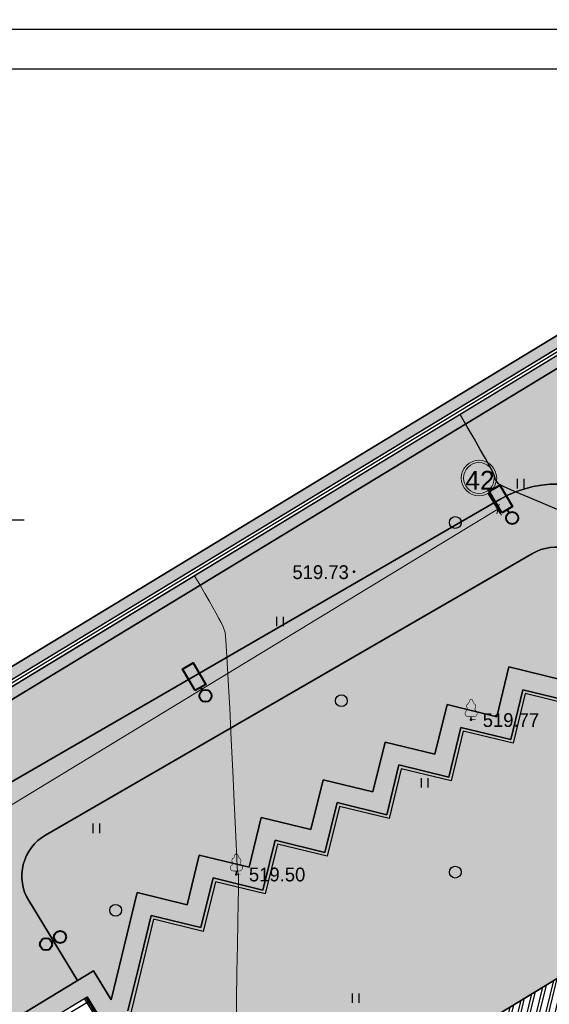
# Model space of a CAD drawing. Header units: millimetres. Extents: x -1128748 to 3035412, y -2195448 to -435774.
# Tile 130 of 159: x 824203 to 857811, y -1469467 to -1406949. Entities that reach past the tile are written whole.
import ezdxf

# ---------------------------------------------------------------- set-up
doc = ezdxf.new("R2010")
doc.units = ezdxf.units.MM
for name, color, linetype in [('(001) Сетка', 92, 'Continuous'), ('(004) Точки рельефа', 7, 'Continuous'), ('(022) Возд. Линии', 7, 'Continuous'), ('(031) Горизонтали', 42, 'Continuous'), ('(036) Растительность', 7, 'Continuous'), ('(038) Деревья', 7, 'Continuous'), ('(040) Ограда', 7, 'Continuous'), ('1', 7, 'Continuous'), ('GLUXOY OG', 7, 'Continuous'), ('os', 3, 'Continuous')]:
    doc.layers.add(name, color=color, linetype=linetype)
doc.layers.add('(032) Горизонтали утолщенные', color=32, linetype='Continuous', lineweight=30)
doc.layers.add('ВВГ 3х2.5', color=5, linetype='Continuous', lineweight=40)
doc.styles.add('BLACK', font='tahomabd.ttf')
doc.styles.add('D-431', font='txt')
doc.styles.get("Standard").update_dxf_attribs({"font": 'arial.ttf'})
doc.linetypes.add('ОГРАДА_БЕТ', pattern='A,4,["|",Standard,S=0.8,R=0,X=0,Y=-0.8],4', length=8)
doc.linetypes.add('ОГРАДА_ГЛИН', pattern='A,4,["|",Standard,S=0.8,R=0,X=0,Y=-0.8],0.5,["|",Standard,S=0.8,R=0,X=0,Y=-0.8],3.5', length=8)
doc.dimstyles.new('genplan dimension', dxfattribs={"dimtxt": 1100, "dimasz": 450, "dimexe": 450, "dimexo": 0, "dimgap": 80, "dimtad": 1, "dimlfac": 0.001, "dimtxsty": 'BLACK', "dimblk": 'OBLIQUE', "dimcen": 0, "dimclrd": 186, "dimclre": 186, "dimclrt": 186, "dimadec": 1, "dimazin": 0, "dimtfac": 1, "dimtmove": 0, "dimatfit": 3, "dimldrblk": 'OBLIQUE', "dimfxl": 1, "dimlwd": 9, "dimlwe": 9, "dimarcsym": 0})

# ---------------------------------------------------------------- blocks, each defined once
blk = doc.blocks.new('_Oblique')
at = {"color": 0, "linetype": 'ByBlock', "lineweight": -2}
blk.add_line((-0.5, -0.5), (0.5, 0.5), dxfattribs=at)
blk = doc.blocks.new('*D997')
at = {"color": 186, "lineweight": 9, "transparency": 16777216}
for p, q in [((2255842, -554331), (2330362, -509047)), ((2330350, -509027), (2330595, -509431)), ((2255830, -554312), (2256076, -554716))]:
    blk.add_line(p, q, dxfattribs=at)
at = {"layer": 'Defpoints', "color": 0, "transparency": 16777216}
for p in [(2330350, -509027), (2330362, -509047), (2255830, -554312)]:
    blk.add_point(p, dxfattribs=at)
at = {"color": 186, "lineweight": 9, "transparency": 16777216}
for p, xscale, yscale, zscale, rotation in [((2330362, -509047), 450.0000000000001, 450.0000000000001, 450.0000000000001, 31.28656990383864), ((2255842, -554331), 450, 450, 450, 211.2865699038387)]:
    blk.add_blockref('_Oblique', p, dxfattribs=dict(at, xscale=xscale, yscale=yscale, zscale=zscale, rotation=rotation))
at = {"color": 186, "transparency": 16777216, "insert": (2292697, -531023), "char_height": 1100, "attachment_point": 5, "rotation": 31.28657, "style": 'BLACK'}
blk.add_mtext('87,2', dxfattribs=at)
blk = doc.blocks.new('d')
at = {"layer": '(038) Деревья'}
blk.add_ellipse((0, 0), major_axis=(0.265, 0.265), ratio=1, start_param=5.497787, end_param=11.780972, dxfattribs=at)
blk = doc.blocks.new('I04010')
for p, q in [((-0.412273, 0.007146), (-0.412273, 1.207146)), ((0.387727, 1.207146), (0.387727, 0.007146))]:
    blk.add_line(p, q)
blk = doc.blocks.new('Setka')
at = {"layer": '(001) Сетка'}
for p, q in [((0, 1.5), (0, -1.5)), ((-1.5, 0), (1.5, 0))]:
    blk.add_line(p, q, dxfattribs=at)
blk = doc.blocks.new('karagach-flat-46-flat-1')
at = {"layer": '(038) Деревья', "const_width": 0.0375}
for points in [[(0, 1.312, 0.246034), (-0.117, 1.159, 0.489079)], [(0, 1.312, -0.246034), (0.117, 1.159, -0.489079)], [(-0.315, 0.559, 0.383603), (-0.255, 0.753, 0.352912)], [(-0.208, 1.009, 0.430853), (-0.255, 0.753, 0.548276)], [(-0.208, 1.009, 0.181567), (-0.117, 1.159, 0.303004)], [(0.208, 1.009, -0.181567), (0.117, 1.159, -0.303004)], [(0.208, 1.009, -0.430853), (0.255, 0.753, -0.548276)], [(0.315, 0.559, -0.383603), (0.255, 0.753, -0.352912)], [(-0.315, 0.559, 0.626949), (-0.218, 0.206, 0.702465)], [(0.315, 0.559, -0.626949), (0.218, 0.206, -0.702465)]]:
    blk.add_lwpolyline(points, format="xyb", dxfattribs=at)
for points in [[(0, 0.206), (-0.218, 0.206)], [(0, 0), (0, 0.206)], [(0, 0.206), (0.218, 0.206)], [(0, 0), (0.281, 0)]]:
    blk.add_lwpolyline(points, dxfattribs=at)
at = {"layer": '(038) Деревья'}
blk.add_lwpolyline([(0, 0), (0, 0.206)], dxfattribs=at)
blk = doc.blocks.new('karagach-flat-30-flat-1-flat-1')
at = {"layer": '(038) Деревья', "const_width": 0.0375}
for points in [[(0, 1.312, 0.246034), (-0.117, 1.159, 0.489079)], [(0, 1.312, -0.246034), (0.117, 1.159, -0.489079)], [(-0.315, 0.559, 0.383603), (-0.255, 0.753, 0.352912)], [(-0.208, 1.009, 0.430853), (-0.255, 0.753, 0.548276)], [(-0.208, 1.009, 0.181567), (-0.117, 1.159, 0.303004)], [(0.208, 1.009, -0.181567), (0.117, 1.159, -0.303004)], [(0.208, 1.009, -0.430853), (0.255, 0.753, -0.548276)], [(0.315, 0.559, -0.383603), (0.255, 0.753, -0.352912)], [(-0.315, 0.559, 0.626949), (-0.218, 0.206, 0.702465)], [(0.315, 0.559, -0.626949), (0.218, 0.206, -0.702465)]]:
    blk.add_lwpolyline(points, format="xyb", dxfattribs=at)
for points in [[(0, 0.206), (-0.218, 0.206)], [(0, 0), (0, 0.206)], [(0, 0.206), (0.218, 0.206)], [(0, 0), (0.281, 0)]]:
    blk.add_lwpolyline(points, dxfattribs=at)
at = {"layer": '(038) Деревья'}
blk.add_lwpolyline([(0, 0), (0, 0.206)], dxfattribs=at)
blk = doc.blocks.new('A$C05d28b1e')
at = {"layer": '(004) Точки рельефа', "color": 7, "linetype": 'ByBlock', "lineweight": -2}
for p in [(-93236, 84555), (-85793, 75142), (-100689, 65338)]:
    blk.add_point(p, dxfattribs=at)
at = {"layer": '(031) Горизонтали', "color": 42, "linetype": 'Continuous', "lineweight": 0, "ltscale": 600}
blk.add_lwpolyline([(-100691, 55508), (-100679, 57335), (-100657, 59142), (-100629, 60837), (-100601, 62330), (-100575, 63529), (-100557, 64343), (-100550, 64681), (-100550, 64965), (-100550, 65203), (-100552, 65311), (-100565, 65360), (-100581, 65409), (-100603, 65456), (-100625, 65504), (-100640, 65848), (-100682, 66785), (-100745, 68187), (-100825, 69924), (-100915, 71870), (-101012, 73893), (-101109, 75866), (-101203, 77661), (-101287, 79147), (-101357, 80197), (-101408, 80681), (-101522, 81044), (-101651, 81318), (-101805, 81584), (-101995, 81926), (-102185, 82279), (-102416, 82689), (-102688, 83159), (-102997, 83689), (-103344, 84282)], dxfattribs=at)
at = {"layer": '(032) Горизонтали утолщенные', "color": 32, "linetype": 'Continuous', "lineweight": 30, "ltscale": 600}
blk.add_lwpolyline([(-79729, 88243), (-80936, 88755), (-82077, 89235), (-83048, 89647), (-83745, 89958), (-84064, 90131), (-84251, 90395), (-84340, 90665), (-84469, 90992), (-84623, 91276), (-84878, 91728), (-85212, 92313), (-85605, 92998), (-86039, 93746), (-86491, 94524)], dxfattribs=at)
at = {"layer": '(040) Ограда', "ltscale": 600, "flags": 128}
blk.add_lwpolyline([(-65264, 129736), (-69528, 127118), (-60665, 110686), (-137359, 64080), (-200340, 25826), (-120613, -95364), (-115995, -101905)], dxfattribs=at)
at = {"layer": '(040) Ограда', "linetype": 'ОГРАДА_БЕТ', "ltscale": 600, "flags": 128}
blk.add_lwpolyline([(-64714, 129605), (-68996, 126975), (-60133, 110541), (-137151, 63738), (-199778, 25699), (-120282, -95139), (-115668, -101674)], dxfattribs=at)
at = {"layer": '(001) Сетка', "xscale": 1000, "yscale": 1000, "zscale": 1000}
blk.add_blockref('Setka', (-115665, 87831), dxfattribs=at)
at = {"layer": '(022) Возд. Линии', "xscale": 1000, "yscale": 1000, "zscale": 1000}
for name, p in [('karagach-flat-30-flat-1-flat-1', (-85793, 75142)), ('karagach-flat-46-flat-1', (-100689, 65338))]:
    blk.add_blockref(name, p, dxfattribs=at)
at = {"layer": '(036) Растительность', "linetype": 'Continuous', "xscale": 500, "yscale": 500, "zscale": 500}
for p in [(-82643, 89832), (-97924, 81078), (-88734, 70831), (-109572, 67949), (-93115, 57167)]:
    blk.add_blockref('I04010', p, dxfattribs=at)
at = {"layer": '(038) Деревья', "linetype": 'Continuous', "xscale": 1000, "yscale": 1000, "zscale": 1000}
for p in [(-86798, 87669), (-94026, 76354), (-86798, 65470), (-108354, 63047)]:
    blk.add_blockref('d', p, dxfattribs=at)
at = {"layer": '(004) Точки рельефа', "linetype": 'ByBlock', "char_height": 875, "attachment_point": 4, "style": 'D-431'}
for s, insert in [('519.73', (-97134, 84510)), ('519.77', (-85057, 75118)), ('519.50', (-99895, 65313))]:
    blk.add_mtext(s, dxfattribs=dict(at, insert=insert))
blk = doc.blocks.new('A11111111111')
blk.add_lwpolyline([(-186450, -2503181), (654550, -2503181), (654550, -1909181), (-186450, -1909181)], close=True)
blk.add_lwpolyline([(649550, -2498181), (-166450, -2498181), (-166450, -1914181), (649550, -1914181), (649550, -2498181)])
blk = doc.blocks.new('свеьтильник')
at = {"layer": '1', "color": 5, "lineweight": 40, "ltscale": 100}
blk.add_line((159785, -517250), (160285, -517250), dxfattribs=at)
blk.add_lwpolyline([(160285, -516405), (163746, -516405), (163746, -518094), (160285, -518094)], close=True, dxfattribs=at)
blk.add_circle((158941, -517250), 844, dxfattribs=at)
blk = doc.blocks.new('gh')
at = {"layer": '1', "color": 1, "lineweight": 40, "ltscale": 100}
blk.add_line((809822, -1150906), (810022, -1150795), dxfattribs=at)
for centre in [(810359, -1150607), (809485, -1151094)]:
    blk.add_circle(centre, 386, dxfattribs=at)
blk = doc.blocks.new('A$C2cdd6916')
h = blk.add_hatch(color=1)
h.dxf.hatch_style = 1
h.paths.add_polyline_path([(16401.238, -4652.593), (12042.877, -7301.119), (10692.648, -5079.21), (11718.144, -4456.027), (9225.414, -354.04), (9994.537, 113.347), (7294.079, 4557.166), (6524.956, 4089.779), (4032.226, 8191.765), (3006.729, 7568.583), (1656.5, 9790.492), (26610.253, 24954.602), (28168.21, 22390.86), (31159.242, 24208.476), (35090.313, 26597.342), (27092.803, 39757.883), (26750.971, 39550.156), (23865.782, 40254.206), (20705.813, 41025.308), (19934.711, 37865.339), (16774.743, 38636.441), (16003.641, 35476.472), (12843.672, 36247.575), (12072.57, 33087.606), (8912.601, 33858.708), (8141.499, 30698.739), (4981.531, 31469.841), (4210.429, 28309.873), (1050.46, 29080.975), (279.358, 25921.006), (-2880.611, 26692.108), (-3651.713, 23532.14), (-4355.763, 20646.951), (-16319.891, 13376.488), (-19205.079, 14080.537), (-22365.048, 14851.639), (-23136.15, 11691.671), (-26296.119, 12462.773), (-27067.221, 9302.804), (-30227.189, 10073.906), (-30998.291, 6913.938), (-34158.26, 7685.04), (-34929.362, 4525.071), (-38089.331, 5296.173), (-38860.433, 2136.205), (-42020.401, 2907.307), (-42791.503, -252.662), (-45951.472, 518.44), (-46722.574, -2641.528), (-47426.624, -5526.717), (-47768.456, -5734.445), (-39770.946, -18894.986), (-32848.844, -14688.503), (-34406.8, -12124.761), (-9453.047, 3039.348), (-8102.818, 817.438), (-9128.315, 194.256), (-6635.585, -3907.731), (-7404.707, -4375.118), (-4704.249, -8818.937), (-3935.127, -8351.55), (-1442.396, -12453.537), (-416.9, -11830.354), (933.329, -14052.264), (-3425.032, -16700.79), (-1867.075, -19264.531), (-17591.358, -28819.998), (-15929.538, -31554.655), (-15758.622, -31450.792), (-14927.712, -32818.121), (-15440.46, -33129.712), (-13674.776, -36035.286), (-13162.028, -35723.695), (-12331.118, -37091.024), (-12502.034, -37194.887), (-12294.306, -37536.72), (-10840.214, -39929.545), (952.998, -32762.946), (1160.726, -33104.778), (5091.797, -30715.911), (5507.252, -31399.576), (10207.445, -28543.322), (9791.99, -27859.658), (12013.899, -26509.429), (12844.81, -27876.758), (18826.874, -24241.526), (17995.963, -22874.197), (20217.873, -21523.968), (20633.328, -22207.633), (25333.521, -19351.379), (24918.066, -18667.715), (28849.137, -16278.848), (28641.409, -15937.016), (40434.621, -8770.416), (38772.801, -6035.759), (38601.885, -6139.622), (37770.975, -4772.293), (38283.723, -4460.702), (36518.039, -1555.128), (36005.291, -1866.719), (35174.381, -499.39), (35345.297, -395.527), (35137.569, -53.694), (33683.477, 2339.131), (17959.194, -7216.335)])
h = blk.add_hatch()
h.set_pattern_fill('ANSI32', color=1, scale=60, angle=31.28656991)
h.set_pattern_definition([(76.28657, (-422045.4, -371330.9), (-555.2086, 135.48314), []), (76.28657, (-421815.2, -371191), (-555.2086, 135.48314), [])])
edge = h.paths.add_edge_path()
edge.add_line((12558.278, 1671.303), (13156.485, 2034.826))
edge.add_line((13156.485, 2034.826), (12076.302, 3812.354))
edge.add_arc((12013.983, 3914.903), 120, 121.28656991, 301.28656991, ccw=False)
edge.add_line((11951.665, 4017.453), (10456.027, 6478.645))
edge.add_line((10456.027, 6478.645), (9857.821, 6115.122))
edge.add_line((9857.821, 6115.122), (7572.818, 9875.277))
edge.add_line((7572.818, 9875.277), (28168.21, 22390.86))
edge.add_line((28168.21, 22390.86), (26610.253, 24954.602))
edge.add_line((26610.253, 24954.602), (1656.5, 9790.492))
edge.add_line((1656.5, 9790.492), (3006.729, 7568.583))
edge.add_line((3006.729, 7568.583), (4032.226, 8191.765))
edge.add_line((4032.226, 8191.765), (6524.956, 4089.779))
edge.add_line((6524.956, 4089.779), (7294.079, 4557.166))
edge.add_line((7294.079, 4557.166), (9994.537, 113.347))
edge.add_line((9994.537, 113.347), (9225.414, -354.04))
edge.add_line((9225.414, -354.04), (11718.144, -4456.027))
edge.add_line((11718.144, -4456.027), (10692.648, -5079.21))
edge.add_line((10692.648, -5079.21), (12042.877, -7301.119))
edge.add_line((12042.877, -7301.119), (16401.238, -4652.593))
edge.add_line((16401.238, -4652.593), (12558.278, 1671.303))
edge = h.paths.add_edge_path()
edge.add_line((-3935.127, -8351.55), (-4704.249, -8818.937))
edge.add_line((-4704.249, -8818.937), (-7404.707, -4375.118))
edge.add_line((-7404.707, -4375.118), (-6635.585, -3907.731))
edge.add_line((-6635.585, -3907.731), (-9128.315, 194.256))
edge.add_line((-9128.315, 194.256), (-8102.818, 817.438))
edge.add_line((-8102.818, 817.438), (-9453.047, 3039.348))
edge.add_line((-9453.047, 3039.348), (-34406.8, -12124.761))
edge.add_line((-34406.8, -12124.761), (-32848.844, -14688.503))
edge.add_line((-32848.844, -14688.503), (-12253.452, -2172.92))
edge.add_line((-12253.452, -2172.92), (-9968.449, -5933.074))
edge.add_line((-9968.449, -5933.074), (-10566.655, -6296.598))
edge.add_line((-10566.655, -6296.598), (-9071.017, -8757.79))
edge.add_arc((-9008.699, -8860.339), 120, -58.71343009, 121.28656991, ccw=False)
edge.add_line((-8946.381, -8962.889), (-7866.197, -10740.417))
edge.add_line((-7866.197, -10740.417), (-7267.991, -10376.893))
edge.add_line((-7267.991, -10376.893), (-3425.032, -16700.79))
edge.add_line((-3425.032, -16700.79), (933.329, -14052.264))
edge.add_line((933.329, -14052.264), (-416.9, -11830.354))
edge.add_line((-416.9, -11830.354), (-1442.396, -12453.537))
edge.add_line((-1442.396, -12453.537), (-3935.127, -8351.55))
h.paths.add_polyline_path([(41974.214, 4100.856), (35137.569, -53.694), (35345.297, -395.527), (35174.381, -499.39), (36005.291, -1866.719), (36518.039, -1555.128), (38283.723, -4460.702), (37770.975, -4772.293), (38601.885, -6139.622), (38772.801, -6035.759), (38980.529, -6377.591), (45817.173, -2223.04)])
h.paths.add_polyline_path([(-15440.46, -33129.712), (-14927.712, -32818.121), (-15758.622, -31450.792), (-15929.538, -31554.655), (-16137.265, -31212.823), (-22973.91, -35367.374), (-19130.951, -41691.27), (-12294.306, -37536.72), (-12502.034, -37194.887), (-12331.118, -37091.024), (-13162.028, -35723.695), (-13674.776, -36035.286)])
h.paths.add_polyline_path([(22981.424, -31078.171), (16999.36, -34713.402), (12844.81, -27876.758), (18826.874, -24241.526)])
h.paths.add_polyline_path([(31886.288, 23012.063), (28895.256, 21194.447), (28168.21, 22390.86), (31159.242, 24208.476)])
h.paths.add_polyline_path([(-35112.829, -17702.532), (-32121.797, -15884.916), (-32848.844, -14688.503), (-35839.876, -16506.119)])
for p, q in [((-9249.216, 20130.602), (-6941.848, 21532.762)), ((-9093.42, 19874.227), (-6786.052, 21276.388)), ((-5851.279, 19738.143), (-6941.848, 21532.762))]:
    blk.add_line(p, q)
at = {"color": 1}
for p, q in [((-6022.195, 19634.279), (-7112.764, 21428.899)), ((-5936.737, 19686.211), (-7027.306, 21480.83))]:
    blk.add_line(p, q, dxfattribs=at)
for points in [[(7572.818, 9875.277), (35090.313, 26597.342), (27092.803, 39757.883), (26750.971, 39550.156), (23865.782, 40254.206), (20705.813, 41025.308), (19934.711, 37865.339), (16774.743, 38636.441), (16003.641, 35476.472), (12843.672, 36247.575), (12072.57, 33087.606), (8912.601, 33858.708), (8141.499, 30698.739), (4981.531, 31469.841), (4210.429, 28309.873), (1050.46, 29080.975), (279.358, 25921.006), (-2880.611, 26692.108), (-3651.713, 23532.14), (-4355.763, 20646.951)], [(1656.5, 9790.492), (26610.253, 24954.602), (28168.21, 22390.86), (31159.242, 24208.476), (35090.313, 26597.342), (27092.803, 39757.883), (26750.971, 39550.156), (20705.813, 41025.308), (19934.711, 37865.339), (16774.743, 38636.441), (16003.641, 35476.472), (12843.672, 36247.575), (12072.57, 33087.606), (8912.601, 33858.708), (8141.499, 30698.739), (4981.531, 31469.841), (4210.429, 28309.873), (1050.46, 29080.975), (279.358, 25921.006), (-2880.611, 26692.108), (-3651.713, 23532.14), (-4355.763, 20646.951)]]:
    blk.add_lwpolyline(points)
at = {"color": 2, "lineweight": 30}
blk.add_lwpolyline([(7298.038, 9942.329), (34815.533, 26664.395), (27025.75, 39483.103), (26784.039, 39336.218), (20852.699, 40783.596), (20081.597, 37623.627), (16921.628, 38394.729), (16150.526, 35234.761), (12990.557, 36005.863), (12219.455, 32845.894), (9059.487, 33616.996), (8288.385, 30457.027), (5128.416, 31228.13), (4357.314, 28068.161), (1197.345, 28839.263), (426.243, 25679.294), (-2733.725, 26450.396), (-4181.103, 20519.057)], dxfattribs=at)
blk.add_lwpolyline([(12558.278, 1671.303), (13156.485, 2034.826), (12076.302, 3812.354, -1), (11951.665, 4017.453), (10456.027, 6478.645), (9857.821, 6115.122), (7572.818, 9875.277), (28168.21, 22390.86), (26610.253, 24954.602), (1656.5, 9790.492), (3006.729, 7568.583), (4032.226, 8191.765), (6524.956, 4089.779), (7294.079, 4557.166), (9994.537, 113.347), (9225.414, -354.04), (11718.144, -4456.027), (10692.648, -5079.21), (12042.877, -7301.119), (16401.238, -4652.593)], format="xyb", close=True)
at = {"layer": 'os', "color": 0}
blk.add_line((19282.185, 52225.76), (18503.206, 53507.631), dxfattribs=at)
at = {"layer": 'os', "color": 0, "lineweight": 0}
for radius in [1125, 975]:
    blk.add_circle((17918.973, 54469.034), radius, dxfattribs=at)
at = {"ltscale": 50}
blk.add_text('42', height=1200, dxfattribs=at).set_placement((17050.986, 53722.371))
dim = blk.add_linear_dim(base=(19119.199, 52493.966), p1=(-55412.06, 7228.836), p2=(19107.367, 52513.437), angle=31.2865699, dimstyle='genplan dimension')
dim.commit()
dim.dimension.update_dxf_attribs({"geometry": '*D997', "text_midpoint": (-18545.182, 30517.578), "insert": (-2311242.442, 561540.579)})

msp = doc.modelspace()

# ---------------------------------------------------------------- hatches: boundary and pattern name
at = {"true_color": 0xb1ab95}
h = msp.add_hatch(color=253, dxfattribs=at)
h.dxf.hatch_style = 1
edge = h.paths.add_edge_path(flags=17)
edge.add_line((854224.295, -1667049.643), (853810.783, -1666481.464))
edge.add_line((853810.783, -1666481.464), (852827.221, -1667339.24))
edge.add_line((852827.221, -1667339.24), (815440.58, -1615968.894))
edge.add_line((815440.58, -1615968.894), (760125.341, -1531886.892))
edge.add_arc((765556.726, -1527471.006), 7000, 211.28656983, 219.11219559, ccw=False)
edge.add_line((759574.662, -1531106.237), (759125.32, -1530366.809))
edge.add_line((759125.32, -1530366.809), (739849.075, -1501065.928))
edge.add_line((739849.075, -1501065.928), (867641.622, -1423424.945))
edge.add_line((867641.622, -1423424.945), (872736.299, -1432503.276))
edge.add_line((872736.299, -1432503.276), (869925.246, -1434165.042))
edge.add_line((869925.246, -1434165.042), (872978.56, -1439330.046))
edge.add_line((872978.56, -1439330.046), (875673.405, -1437736.978))
edge.add_line((875673.405, -1437736.978), (929008.56, -1532776.209))
edge.add_line((929008.56, -1532776.209), (898384.261, -1553037.605))
edge.add_line((898384.261, -1553037.605), (898152.793, -1558086.794))
edge.add_line((898152.793, -1558086.794), (899509.178, -1559924.781))
edge.add_line((899509.178, -1559924.781), (878638.122, -1578672))
edge.add_line((878638.122, -1578672), (909605.434, -1618599.64))
edge.add_line((909605.434, -1618599.64), (863029.106, -1658591.093))
edge.add_line((863029.106, -1658591.093), (860161.857, -1655252.787))
edge.add_line((860161.857, -1655252.787), (855791.421, -1659006.526))
edge.add_line((855791.421, -1659006.526), (858808.572, -1663152.179))
edge.add_line((858808.572, -1663152.179), (859919.116, -1662183.661))
edge.add_line((859919.116, -1662183.661), (857378.305, -1659225.423))
edge.add_line((857378.305, -1659225.423), (860033.405, -1656944.975))
edge.add_line((860033.405, -1656944.975), (862574.754, -1659903.839))
edge.add_line((862574.754, -1659903.839), (910566.72, -1618696.887))
edge.add_line((910566.72, -1618696.887), (879590.364, -1578757.587))
edge.add_line((879590.364, -1578757.587), (900449.93, -1560020.69))
edge.add_line((900449.93, -1560020.69), (898863.427, -1557870.876))
edge.add_line((898863.427, -1557870.876), (899067.233, -1553425.08))
edge.add_line((899067.233, -1553425.08), (929937.41, -1533001.009))
edge.add_line((929937.41, -1533001.009), (867897.441, -1422450.454))
edge.add_line((867897.441, -1422450.454), (738865.476, -1500844.452))
edge.add_line((738865.476, -1500844.452), (814864.871, -1616367.433))
edge.add_line((814864.871, -1616367.433), (852711.123, -1668369.298))
edge.add_line((852711.123, -1668369.298), (854224.295, -1667049.643))
h.paths.add_polyline_path([(814535.895, -1616595.17), (738303.419, -1500717.895), (868043.623, -1421893.602), (930468.181, -1533129.466), (899457.503, -1553646.495), (899269.503, -1557747.495), (900987.503, -1560075.495), (880134.503, -1578806.495), (911114.218, -1618750.126), (862835.35, -1660207.249), (863356.343, -1660813.835), (860701.243, -1663094.283), (860179.746, -1662487.11), (859044.865, -1663476.853), (860219.085, -1665090.267), (865048.531, -1660942.288), (864201.846, -1659956.502), (912075.486, -1618847.35), (881086.745, -1578892.082), (901928.255, -1560171.403), (899980.136, -1557531.577), (900140.475, -1554033.97), (931397.031, -1533354.266), (868299.442, -1420919.111), (737319.82, -1500496.418), (813960.186, -1616993.708), (852528.684, -1669987.96), (854874.101, -1667942.495), (854460.588, -1667374.316), (852644.782, -1668957.902)])
at = {"true_color": 0x7abf6e, "transparency": 33554687}
h = msp.add_hatch(color=83, dxfattribs=at)
h.dxf.hatch_style = 1
edge = h.paths.add_edge_path()
edge.add_line((869925.246, -1434165.042), (872736.299, -1432503.276))
edge.add_line((872736.299, -1432503.276), (867641.622, -1423424.945))
edge.add_line((867641.622, -1423424.945), (739849.075, -1501065.928))
edge.add_line((739849.075, -1501065.928), (759125.32, -1530366.809))
edge.add_line((759125.32, -1530366.809), (742520.735, -1503042.639))
edge.add_line((742520.735, -1503042.639), (741300.336, -1501034.375))
edge.add_line((741300.336, -1501034.375), (746043.258, -1498152.155))
edge.add_line((746043.258, -1498152.155), (747263.658, -1500160.42))
edge.add_line((747263.658, -1500160.42), (767645.581, -1487774.559))
edge.add_line((767645.581, -1487774.559), (854736.889, -1437381.201))
edge.add_arc((858242.687, -1443440.028), 7000, 48.67987083, 120.05482104, ccw=False)
edge.add_arc((864845.343, -1435929.705), 3000, 228.67987083, 299.87803724)
edge.add_line((866339.809, -1438530.969), (870942.86, -1435886.444))
edge.add_line((870942.86, -1435886.444), (869925.246, -1434165.042))
at = {"true_color": 0x939598}
h = msp.add_hatch(color=252, dxfattribs=at)
h.dxf.hatch_style = 1
edge = h.paths.add_edge_path(flags=16)
edge.add_line((779604.04, -1523030.191), (766947.051, -1530721.697))
edge.add_arc((765389.095, -1528157.955), 3000, 211.28656983, 301.28656983, ccw=False)
edge.add_line((762825.353, -1529715.912), (748887.34, -1506779.797))
edge.add_arc((751451.081, -1505221.841), 3000, 121.28656983, 211.28656983, ccw=False)
edge.add_line((749893.125, -1502658.099), (763430.474, -1494431.607))
edge.add_arc((764988.43, -1496995.349), 3000, 29.08845514, 121.28656983, ccw=False)
edge.add_line((767610.041, -1495536.871), (775284.397, -1509331.509))
edge.add_line((775284.397, -1509331.509), (776257.432, -1511080.536))
edge.add_line((776257.432, -1511080.536), (778203.501, -1514578.591))
edge.add_line((778203.501, -1514578.591), (779176.536, -1516327.618))
edge.add_line((779176.536, -1516327.618), (780667.694, -1519007.971))
edge.add_arc((778046.083, -1520466.449), 3000, -58.71343017, 29.08845514, ccw=False)
edge = h.paths.add_edge_path(flags=16)
edge.add_line((838948.794, -1533841.388), (847054.837, -1548912.469))
edge.add_arc((844412.754, -1550333.524), 3000, -61.72622954, 28.27377046, ccw=False)
edge.add_line((845833.81, -1552975.607), (818110.538, -1567886.684))
edge.add_arc((816689.483, -1565244.601), 3000, 209.08845514, 298.27377046, ccw=False)
edge.add_line((814067.872, -1566703.079), (806558.685, -1553205.333))
edge.add_arc((809180.296, -1551746.855), 3000, 121.28656991, 209.08845514, ccw=False)
edge.add_line((807622.339, -1549183.113), (834748.755, -1532698.702))
edge.add_arc((836306.711, -1535262.444), 3000, 28.27377046, 121.28656991, ccw=False)
edge = h.paths.add_edge_path(flags=16)
edge.add_line((875355.753, -1533771.174), (869964.742, -1524291.837))
edge.add_line((869964.742, -1524291.837), (866022.695, -1517360.299))
edge.add_arc((868630.471, -1515877.226), 3000, 120.09939657, 209.62739981, ccw=False)
edge.add_line((867125.966, -1513281.756), (890552.734, -1499702.063))
edge.add_arc((892057.239, -1502297.533), 3000, 29.87803725, 120.09939657, ccw=False)
edge.add_line((894658.503, -1500803.067), (897525.124, -1505792.699))
edge.add_line((897525.124, -1505792.699), (900095.965, -1510267.497))
edge.add_line((900095.965, -1510267.497), (902022.055, -1513620.044))
edge.add_arc((899420.792, -1515114.51), 3000, -59.03634284, 29.87803725, ccw=False)
edge.add_line((900964.275, -1517686.992), (889410.47, -1524619.247))
edge.add_arc((890953.953, -1527191.729), 3000, 120.96365716, 150.60052233)
edge.add_line((888340.298, -1525719.041), (885214.475, -1531266.602))
edge.add_arc((882600.82, -1529793.914), 3000, 298.27377046, 330.60052233, ccw=False)
edge.add_line((884021.875, -1532435.997), (879384.584, -1534930.184))
edge.add_arc((877963.528, -1532288.101), 3000, 209.62739981, 298.27377046, ccw=False)
edge = h.paths.add_edge_path(flags=16)
edge.add_line((860843.951, -1441945.561), (865853.991, -1450666.023))
edge.add_line((865853.991, -1450666.023), (869338.268, -1456730.744))
edge.add_line((869338.268, -1456730.744), (873795.627, -1464489.209))
edge.add_arc((871194.363, -1465983.675), 3000, -59.41036552, 29.87803724, ccw=False)
edge.add_line((872721.02, -1468566.177), (864107.404, -1473658.153))
edge.add_line((864107.404, -1473658.153), (860034.668, -1476065.768))
edge.add_line((860034.668, -1476065.768), (849674.003, -1482190.519))
edge.add_line((849674.003, -1482190.519), (851751.431, -1485609.094))
edge.add_line((851751.431, -1485609.094), (860894.242, -1480204.283))
edge.add_arc((862420.9, -1482786.785), 3000, 30.60362588, 120.5896611, ccw=False)
edge.add_line((865003.03, -1481259.497), (867470.456, -1485432.246))
edge.add_line((867470.456, -1485432.246), (870888.525, -1483355.125))
edge.add_line((870888.525, -1483355.125), (868446.739, -1479224.585))
edge.add_arc((871029.241, -1477697.928), 3000, 120.58963448, 210.58963448, ccw=False)
edge.add_line((869502.584, -1475115.425), (874649.644, -1472072.719))
edge.add_arc((876176.302, -1474655.222), 3000, 29.87803724, 120.58963448, ccw=False)
edge.add_line((878777.565, -1473160.755), (884994.196, -1483981.404))
edge.add_line((884994.196, -1483981.404), (879309.662, -1487247.257))
edge.add_line((879309.662, -1487247.257), (881387.565, -1490666.613))
edge.add_line((881387.565, -1490666.613), (886986.817, -1487449.755))
edge.add_line((886986.817, -1487449.755), (889676.911, -1492132.125))
edge.add_arc((887075.648, -1493626.591), 3000, -59.90060343, 29.87803724, ccw=False)
edge.add_line((888580.153, -1496222.061), (860057.084, -1512755.904))
edge.add_line((860057.084, -1512755.904), (863711.471, -1518769.491))
edge.add_line((863711.471, -1518769.491), (862586.386, -1519409.34))
edge.add_line((862586.386, -1519409.34), (871761.903, -1535543.201))
edge.add_arc((869154.127, -1537026.274), 3000, -61.72622954, 29.62739981, ccw=False)
edge.add_line((870575.182, -1539668.357), (854640.753, -1548238.756))
edge.add_arc((853219.697, -1545596.673), 3000, 208.27377046, 298.27377046, ccw=False)
edge.add_line((850577.614, -1547017.729), (842054.796, -1531171.763))
edge.add_arc((844696.879, -1529750.708), 3000, 120.09939657, 208.27377046, ccw=False)
edge.add_line((843192.374, -1527155.238), (845693.299, -1525705.537))
edge.add_line((845693.299, -1525705.537), (843767.932, -1522537.193))
edge.add_line((843767.932, -1522537.193), (819306.128, -1537402.35))
edge.add_line((819306.128, -1537402.35), (805873.079, -1545565.46))
edge.add_arc((804315.123, -1543001.718), 3000, 209.08847828, 301.28656991, ccw=False)
edge.add_line((801693.513, -1544460.197), (790500.242, -1524340.319))
edge.add_arc((793121.852, -1522881.841), 3000, 120.58963448, 209.08845514, ccw=False)
edge.add_line((791595.195, -1520299.339), (802218.404, -1514019.384))
edge.add_arc((803553.405, -1516705.975), 3000, 30.58965836, 116.42336694, ccw=False)
edge.add_line((806135.907, -1515179.317), (809366.133, -1520643.587))
edge.add_line((809366.133, -1520643.587), (812862.427, -1518616.905))
edge.add_line((812862.427, -1518616.905), (809599.11, -1513176.892))
edge.add_arc((812161.746, -1511617.118), 3000, 120.58963448, 211.3271807, ccw=False)
edge.add_line((810635.089, -1509034.616), (822952.234, -1501762.494))
edge.add_line((822952.234, -1501762.494), (820874.805, -1498343.919))
edge.add_line((820874.805, -1498343.919), (808464.227, -1505680.484))
edge.add_line((808464.227, -1505680.484), (796317.34, -1512861.167))
edge.add_line((796317.34, -1512861.167), (789785.247, -1516722.641))
edge.add_arc((788258.59, -1514140.139), 3000, 209.08845514, 300.58963448, ccw=False)
edge.add_line((785636.979, -1515598.617), (772924.916, -1492748.714))
edge.add_arc((775546.527, -1491290.236), 3000, 120.05482104, 209.08845514, ccw=False)
edge.add_line((774044.042, -1488693.596), (790946.223, -1478913.542))
edge.add_line((790946.223, -1478913.542), (811551.265, -1466990.914))
edge.add_arc((813053.75, -1469587.554), 3000, 31.28656991, 120.05482104, ccw=False)
edge.add_line((815617.492, -1468029.598), (818889.297, -1473413.614))
edge.add_line((818889.297, -1473413.614), (827862.393, -1467960.766))
edge.add_line((827862.393, -1467960.766), (824774.828, -1462879.932))
edge.add_arc((827338.57, -1461321.976), 3000, 120.05482104, 211.28656991, ccw=False)
edge.add_line((825836.085, -1458725.336), (853025.512, -1442992.807))
edge.add_line((853025.512, -1442992.807), (856740.202, -1440843.388))
edge.add_arc((858242.687, -1443440.028), 3000, 29.87803724, 120.05482104, ccw=False)
edge = h.paths.add_edge_path(flags=16)
edge.add_line((857897.881, -1631004.139), (846281.522, -1640543.791))
edge.add_arc((844377.584, -1638225.381), 3000, 216.04662016, 309.39371673, ccw=False)
edge.add_line((841951.969, -1639990.711), (838415.276, -1635131.191))
edge.add_arc((840840.891, -1633365.861), 3000, 129.39371673, 216.04662016, ccw=False)
edge.add_line((838936.954, -1631047.451), (850282.132, -1621730.501))
edge.add_arc((852186.069, -1624048.91), 3000, 39.39371673, 129.39371673, ccw=False)
edge.add_line((854504.478, -1622144.973), (858312.353, -1626781.792))
edge.add_arc((855993.944, -1628685.729), 3000, -50.60628327, 39.39371673, ccw=False)
edge = h.paths.add_edge_path()
edge.add_arc((899420.792, -1515114.51), 7000, 300.96365716, 389.87803724)
edge.add_line((905490.406, -1511627.422), (896618.904, -1496185.713))
edge.add_line((896618.904, -1496185.713), (867688.321, -1445829.228))
edge.add_arc((870289.584, -1444334.762), 3000, 119.87803724, 209.87803725, ccw=False)
edge.add_line((868795.118, -1441733.499), (872978.56, -1439330.046))
edge.add_line((872978.56, -1439330.046), (870942.86, -1435886.444))
edge.add_line((870942.86, -1435886.444), (866339.809, -1438530.969))
edge.add_arc((864845.343, -1435929.705), 3000, 228.67987083, 299.87803724, ccw=False)
edge.add_arc((858242.687, -1443440.028), 7000, 48.67987083, 120.05482104)
edge.add_line((854736.889, -1437381.201), (767645.581, -1487774.559))
edge.add_line((767645.581, -1487774.559), (747263.658, -1500160.42))
edge.add_line((747263.658, -1500160.42), (742520.735, -1503042.639))
edge.add_line((742520.735, -1503042.639), (759125.32, -1530366.809))
edge.add_line((759125.32, -1530366.809), (759574.662, -1531106.237))
edge.add_arc((765556.726, -1527471.006), 7000, 211.28656983, 301.28656983)
edge.add_line((769191.958, -1533453.07), (781110.041, -1526210.587))
edge.add_arc((782667.997, -1528774.329), 3000, 29.08845514, 121.28656983, ccw=False)
edge.add_line((785289.608, -1527315.851), (787007.963, -1530404.589))
edge.add_arc((784386.352, -1531863.067), 3000, -60.91154486, 29.08845514, ccw=False)
edge.add_line((785844.83, -1534484.678), (783223.219, -1535943.155))
edge.add_line((783223.219, -1535943.155), (800724.954, -1567402.483))
edge.add_line((800724.954, -1567402.483), (802664.121, -1566323.668))
edge.add_arc((804122.599, -1568945.279), 3000, 15.94914246, 119.08845514, ccw=False)
edge.add_line((807007.117, -1568120.927), (812642.812, -1587865.434))
edge.add_line((812642.812, -1587865.434), (833078.172, -1637994.247))
edge.add_line((833078.172, -1637994.247), (858333.594, -1672695.939))
edge.add_arc((855907.978, -1674461.269), 3000, -46.41797688, 36.04662016, ccw=False)
edge.add_line((857976.155, -1676634.434), (866744.568, -1668289.632))
edge.add_arc((864676.36, -1666116.497), 3000, 216.04662016, 313.58283288, ccw=False)
edge.add_line((862250.745, -1667881.827), (847846.457, -1648089.912))
edge.add_arc((850272.073, -1646324.582), 3000, 129.39371673, 216.04662016, ccw=False)
edge.add_line((848368.135, -1644006.172), (889804.581, -1609984.873))
edge.add_line((889804.581, -1609984.873), (891070.301, -1611526.642))
edge.add_line((891070.301, -1611526.642), (894167.517, -1608990.742))
edge.add_line((894167.517, -1608990.742), (876393.407, -1587347.347))
edge.add_line((876393.407, -1587347.347), (846254.083, -1612098.532))
edge.add_line((846254.083, -1612098.532), (848158.021, -1614416.941))
edge.add_arc((845839.611, -1616320.879), 3000, -50.60628327, 39.39371673, ccw=False)
edge.add_line((847743.549, -1618639.288), (838844.964, -1625947.034))
edge.add_arc((836941.027, -1623628.624), 3000, 202.17860803, 309.39371673, ccw=False)
edge.add_line((834162.992, -1624761.109), (818213.465, -1585636.236))
edge.add_arc((820991.5, -1584503.751), 3000, 165.44167311, 202.17860803, ccw=False)
edge.add_line((818087.823, -1583749.654), (821172.43, -1571872.256))
edge.add_arc((824076.107, -1572626.352), 3000, 118.27377047, 165.44167311, ccw=False)
edge.add_line((822655.052, -1569984.27), (885406.106, -1536233.354))
edge.add_arc((881142.94, -1528307.106), 9000, 298.27377047, 330.60052232)
edge.add_line((888983.904, -1532725.168), (891305.694, -1528604.567))
edge.add_arc((893919.349, -1530077.255), 3000, 120.96365716, 150.60052232, ccw=False)
edge.add_line((892375.866, -1527504.773), (903022.252, -1521116.967))
at = {"true_color": 0x7abf6e, "transparency": 33554687}
h = msp.add_hatch(color=83, dxfattribs=at)
h.dxf.hatch_style = 1
edge = h.paths.add_edge_path(flags=17)
edge.add_line((839527.641, -1457598.912), (842687.609, -1458370.015))
edge.add_line((842687.609, -1458370.015), (843458.711, -1455210.046))
edge.add_line((843458.711, -1455210.046), (846618.68, -1455981.148))
edge.add_line((846618.68, -1455981.148), (847389.782, -1452821.179))
edge.add_line((847389.782, -1452821.179), (850549.751, -1453592.281))
edge.add_line((850549.751, -1453592.281), (851320.853, -1450432.313))
edge.add_line((851320.853, -1450432.313), (854480.821, -1451203.415))
edge.add_line((854480.821, -1451203.415), (855251.924, -1448043.446))
edge.add_line((855251.924, -1448043.446), (861979.986, -1449685.242))
edge.add_line((861979.986, -1449685.242), (862922.54, -1449112.463))
edge.add_line((862922.54, -1449112.463), (864402.599, -1451548.017))
edge.add_line((864402.599, -1451548.017), (865853.991, -1450666.023))
edge.add_line((865853.991, -1450666.023), (860843.951, -1441945.561))
edge.add_arc((858242.687, -1443440.028), 3000, 29.87803724, 120.05482104)
edge.add_line((856740.202, -1440843.388), (825836.085, -1458725.336))
edge.add_arc((827338.57, -1461321.976), 3000, 120.05482104, 211.28656991)
edge.add_line((824774.828, -1462879.932), (827862.393, -1467960.766))
edge.add_line((827862.393, -1467960.766), (828887.89, -1467337.584))
edge.add_line((828887.89, -1467337.584), (829978.459, -1469132.203))
edge.add_line((829978.459, -1469132.203), (830023.704, -1469104.708))
edge.add_line((830023.704, -1469104.708), (831665.499, -1462376.646))
edge.add_line((831665.499, -1462376.646), (834825.468, -1463147.748))
edge.add_line((834825.468, -1463147.748), (835596.57, -1459987.779))
edge.add_line((835596.57, -1459987.779), (838756.539, -1460758.881))
edge.add_line((838756.539, -1460758.881), (839527.641, -1457598.912))
at = {"true_color": 0xb1ab95}
h = msp.add_hatch(color=253, dxfattribs=at)
h.dxf.hatch_style = 1
h.paths.add_polyline_path([(857981.162, -1518582.685), (856942.751, -1519184.616), (858408.848, -1521597.196), (852426.784, -1525232.428), (850885.353, -1522695.882), (849850.403, -1523295.807), (852024.469, -1526881.107), (860057.527, -1521999.51)])
h.paths.add_polyline_path([(848272.233, -1518395.783), (847441.323, -1517028.454), (845219.413, -1518378.683), (845634.868, -1519062.348), (840934.675, -1521918.601), (840519.22, -1521234.937), (836588.15, -1523623.803), (836380.422, -1523281.971), (824587.21, -1530448.57), (823133.117, -1528055.745), (819715.529, -1530132.574), (820317.46, -1531170.985), (822730.803, -1529704.424), (824184.896, -1532097.25), (835978.108, -1524930.65), (836185.835, -1525272.482), (840116.906, -1522883.616), (840532.361, -1523567.28), (847283.548, -1519464.662), (846868.093, -1518780.997), (847039.009, -1518677.133), (847585.089, -1519575.752), (847869.919, -1520044.462), (848895.416, -1519421.28)])
h.paths.add_polyline_path([(816296.473, -1532210.295), (812453.513, -1525886.399), (811851.582, -1524847.988), (810804.834, -1525484.085), (815894.159, -1533858.975), (816898.404, -1533248.706)])
h.paths.add_polyline_path([(876485.227, -1500314.938), (875862.045, -1499289.442), (864068.833, -1506456.041), (864276.56, -1506797.874), (860345.49, -1509186.74), (860760.945, -1509870.405), (856060.752, -1512726.658), (855645.296, -1512042.994), (853423.387, -1513393.222), (854254.297, -1514760.551), (854865.029, -1515765.56), (855903.44, -1515163.629), (855072.066, -1513795.537), (855242.982, -1513691.673), (855658.437, -1514375.337), (862409.624, -1510272.719), (861994.169, -1509589.054), (865925.24, -1507200.188), (865717.512, -1506858.355)])
h.paths.add_polyline_path([(882893.276, -1493144.38), (881387.565, -1490666.613), (880346.746, -1491264.58), (881244.597, -1492742.066), (877826.275, -1494819.341), (878449.457, -1495844.837)])
h.paths.add_polyline_path([(877803.952, -1484769.49), (873359.88, -1487470.101), (873983.062, -1488495.598), (877401.638, -1486418.169), (878268.843, -1487845.224), (879309.662, -1487247.257)])
h.paths.add_polyline_path([(826178.208, -1470388.424), (828485.575, -1468986.263), (829576.145, -1470780.882), (831071.661, -1469872.074), (831775.711, -1466986.885), (832546.813, -1463826.917), (835706.781, -1464598.019), (836477.883, -1461438.05), (839637.852, -1462209.152), (840408.954, -1459049.184), (843568.923, -1459820.286), (844340.025, -1456660.317), (847499.993, -1457431.419), (848271.095, -1454271.451), (851431.064, -1455042.553), (852202.166, -1451882.584), (855362.135, -1452653.686), (856133.237, -1449493.718), (859293.205, -1450264.82), (862178.394, -1450968.869), (862520.226, -1450761.142), (864000.285, -1453196.697), (865623.988, -1452209.991), (866818.421, -1454175.526), (865194.718, -1455162.232), (870517.736, -1463921.683), (866586.665, -1466310.549), (867313.712, -1467506.962), (864322.68, -1469324.578), (863595.633, -1468128.165), (861288.266, -1469530.326), (861781.619, -1470342.178), (860243.374, -1471276.951), (859750.021, -1470465.1), (843000.241, -1480643.749), (845285.244, -1484403.903), (845883.451, -1484040.38), (848447.192, -1482482.424), (849018.443, -1483422.462), (847223.824, -1484513.032), (848210.529, -1486136.735), (850005.149, -1485046.165), (851147.65, -1486926.243), (847985.702, -1488847.722), (852529.742, -1496325.302), (856332.625, -1494014.334), (857189.501, -1495424.392), (869110.647, -1488180.048), (868491.407, -1487161.038), (867954.18, -1487478.622), (857591.815, -1493775.712), (856734.939, -1492365.654), (852932.056, -1494676.623), (849634.381, -1489250.036), (852796.329, -1487328.557), (851751.431, -1485609.094), (849674.003, -1482190.519), (848849.506, -1480833.744), (845687.558, -1482755.224), (844648.921, -1481046.063), (859347.707, -1472113.779), (859841.059, -1472925.631), (860610.106, -1472458.29), (862041.402, -1474879.479), (864107.404, -1473658.153), (862661.251, -1471211.833), (863430.298, -1470744.492), (862936.945, -1469932.64), (863193.319, -1469776.845), (863920.366, -1470973.257), (868962.391, -1467909.276), (868235.345, -1466712.864), (872166.415, -1464323.997), (866843.398, -1455564.546), (868196.029, -1454742.567), (865853.991, -1450666.023), (864402.599, -1451548.017), (862922.54, -1449112.463), (861979.986, -1449685.242), (855251.924, -1448043.446), (854480.821, -1451203.415), (851320.853, -1450432.313), (850549.751, -1453592.281), (847389.782, -1452821.179), (846618.68, -1455981.148), (843458.711, -1455210.046), (842687.609, -1458370.015), (839527.641, -1457598.912), (838756.539, -1460758.881), (835596.57, -1459987.779), (834825.468, -1463147.748), (831665.499, -1462376.646), (830005.954, -1469177.448), (828887.89, -1467337.584), (817863.8, -1474036.796), (818954.37, -1475831.416), (818909.125, -1475858.91), (812181.062, -1474217.114), (811409.96, -1477377.083), (808249.992, -1476605.981), (807478.889, -1479765.95), (804318.921, -1478994.848), (803547.819, -1482154.816), (800387.85, -1481383.714), (799616.748, -1484543.683), (796456.78, -1483772.581), (795685.677, -1486932.549), (792525.709, -1486161.447), (791754.607, -1489321.416), (788594.638, -1488550.314), (786952.842, -1495278.376), (786010.288, -1495851.156), (787490.347, -1498286.71), (785866.644, -1499273.416), (786534.971, -1500373.202), (779380.853, -1504353.245), (780353.172, -1506100.985), (787574.373, -1502083.622), (788307.442, -1503289.945), (789931.145, -1502303.239), (795254.163, -1511062.69), (796317.34, -1512861.167), (797350.341, -1512250.504), (796864.997, -1511429.494), (799782.45, -1509656.591), (799912.28, -1509870.236), (804954.305, -1506806.255), (804227.259, -1505609.843), (804483.633, -1505454.047), (804976.986, -1506265.899), (805746.033, -1505798.558), (806398.225, -1506901.81), (808464.227, -1505680.484), (807797.178, -1504552.1), (808566.225, -1504084.76), (808072.872, -1503272.908), (822771.658, -1494340.624), (823810.295, -1496049.786), (820648.347, -1497971.265), (820874.805, -1498343.919), (822952.234, -1501762.494), (824595.17, -1504466.078), (827757.118, -1502544.598), (831054.793, -1507971.185), (827251.909, -1510282.153), (828108.785, -1511692.211), (816187.386, -1518936.709), (817641.479, -1521329.534), (815270.157, -1522770.559), (815893.34, -1523796.056), (819290.158, -1521731.849), (817836.065, -1519339.023), (829757.465, -1512094.525), (828900.588, -1510684.467), (832703.472, -1508373.499), (828159.432, -1500895.919), (827561.226, -1501259.442), (824997.484, -1502817.398), (823854.983, -1500937.321), (825649.602, -1499846.751), (824662.896, -1498223.048), (822868.277, -1499313.618), (822297.026, -1498373.579), (825458.975, -1496452.1), (823173.972, -1492691.945), (806424.192, -1502870.594), (806917.545, -1503682.445), (805379.3, -1504617.219), (804885.947, -1503805.368), (802578.58, -1505207.528), (803305.626, -1506403.941), (800314.594, -1508221.557), (800184.764, -1508007.912), (796552.797, -1510215.017), (795955.58, -1509232.249), (795656.477, -1509414.011), (790333.459, -1500654.56), (788709.756, -1501641.266), (787515.323, -1499675.73), (789139.026, -1498689.025), (787658.967, -1496253.47), (788000.8, -1496045.742), (788704.849, -1493160.554), (789475.951, -1490000.585), (792635.92, -1490771.687), (793407.022, -1487611.719), (796566.991, -1488382.821), (797338.093, -1485222.852), (800498.061, -1485993.954), (801269.163, -1482833.985), (804429.132, -1483605.088), (805200.234, -1480445.119), (808360.203, -1481216.221), (809131.305, -1478056.252), (812291.273, -1478827.354), (813062.375, -1475667.386), (816222.344, -1476438.488), (819107.533, -1477142.538), (820603.049, -1476233.73), (819512.479, -1474439.11), (821819.847, -1473036.95), (822910.416, -1474831.569), (827268.777, -1472183.043)])

# ---------------------------------------------------------------- block references
msp.add_blockref('A$C2cdd6916', (835427.424, -1490519.025, -3656))

# ---------------------------------------------------------------- next in the draw order: block references
at = {"color": 5, "lineweight": 50}
msp.add_blockref('A$C05d28b1e', (938643.503, -1526543.495), dxfattribs=at)

# ---------------------------------------------------------------- next in the draw order: linework, layer by layer
for points in [[(854920.678, -1667901.874), (852528.684, -1669987.96), (813960.186, -1616993.708), (737319.82, -1500496.418), (868299.442, -1420919.111), (931397.031, -1533354.266), (900140.475, -1554033.97), (899980.136, -1557531.577), (901928.255, -1560171.403), (881086.745, -1578892.082), (912075.486, -1618847.35), (864201.846, -1659956.502), (865048.531, -1660942.288), (860219.085, -1665090.267)], [(912075.486, -1618847.35), (881086.745, -1578892.082), (901928.255, -1560171.403), (899980.136, -1557531.577), (900140.475, -1554033.97), (931397.031, -1533354.266), (868299.442, -1420919.111), (737319.82, -1500496.418), (813960.186, -1616993.708)], [(814535.895, -1616595.17), (738303.419, -1500717.895), (868043.623, -1421893.602), (930468.181, -1533129.466), (899457.503, -1553646.495), (899269.503, -1557747.495), (900987.503, -1560075.495), (880134.503, -1578806.495), (911114.218, -1618750.126)], [(910566.72, -1618696.887), (879590.364, -1578757.587), (900449.93, -1560020.69), (898863.427, -1557870.876), (899067.233, -1553425.08), (929937.41, -1533001.009), (867897.441, -1422450.454), (738865.476, -1500844.452), (814864.871, -1616367.433)], [(872736.299, -1432503.276), (867641.622, -1423424.945), (739849.075, -1501065.928), (815440.58, -1615968.894), (852827.221, -1667339.24), (853810.783, -1666481.464)], [(854736.889, -1437381.201), (767645.581, -1487774.559)], [(856740.202, -1440843.388), (853025.512, -1442992.807)], [(861979.986, -1449685.242), (855251.924, -1448043.446), (854480.821, -1451203.415), (851320.853, -1450432.313), (850549.751, -1453592.281), (847389.782, -1452821.179), (846618.68, -1455981.148), (843458.711, -1455210.046), (842687.609, -1458370.015), (839527.641, -1457598.912), (838756.539, -1460758.881), (835596.57, -1459987.779), (834825.468, -1463147.748), (831665.499, -1462376.646), (830005.954, -1469177.448), (828887.89, -1467337.584), (817863.8, -1474036.796)], [(831071.661, -1469872.074), (831775.711, -1466986.885), (832546.813, -1463826.917), (835706.781, -1464598.019), (836477.883, -1461438.05), (839637.852, -1462209.152), (840408.954, -1459049.184), (843568.923, -1459820.286), (844340.025, -1456660.317), (847499.993, -1457431.419), (848271.095, -1454271.451), (851431.064, -1455042.553), (852202.166, -1451882.584), (855362.135, -1452653.686), (856133.237, -1449493.718), (859293.205, -1450264.82)], [(817863.8, -1474036.796), (828887.89, -1467337.584)], [(826178.208, -1470388.424), (828485.575, -1468986.263), (829576.145, -1470780.882)]]:
    msp.add_lwpolyline(points)
for points in [[(815440.58, -1615968.894), (760125.341, -1531886.892, -0.034159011), (759574.662, -1531106.237), (759125.32, -1530366.809), (739849.075, -1501065.928), (867641.622, -1423424.945), (872736.299, -1432503.276), (869925.246, -1434165.042), (872978.56, -1439330.046), (875673.405, -1437736.978), (929008.56, -1532776.209), (898384.261, -1553037.605), (898152.793, -1558086.794), (899509.178, -1559924.781), (878638.122, -1578672), (909605.434, -1618599.64)], [(834162.992, -1624761.109), (818213.465, -1585636.236, -0.161682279), (818087.823, -1583749.654), (821172.43, -1571872.256, -0.208764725), (822655.052, -1569984.27), (885406.106, -1536233.354, 0.141995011), (888983.904, -1532725.168), (891305.694, -1528604.567, -0.130040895), (892375.866, -1527504.773), (903022.252, -1521116.967, 0.408674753), (905490.406, -1511627.422), (896618.904, -1496185.713), (867688.321, -1445829.228, -0.414213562), (868795.118, -1441733.499), (872978.56, -1439330.046), (870942.86, -1435886.444), (866339.809, -1438530.969, -0.32105605), (862864.546, -1438182.802, 0.321907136), (854736.889, -1437381.201), (767645.581, -1487774.559)], [(862864.546, -1438182.802, 0.321907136), (854736.889, -1437381.201), (767645.581, -1487774.559), (742520.735, -1503042.639), (759125.32, -1530366.809), (759574.662, -1531106.237, 0.414213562), (769191.958, -1533453.07), (781110.041, -1526210.587, -0.425495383), (785289.608, -1527315.851), (787007.963, -1530404.589, -0.414213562), (785844.83, -1534484.678), (783223.219, -1535943.155), (800724.954, -1567402.483), (802664.121, -1566323.668, -0.48309225), (807007.117, -1568120.927), (812642.812, -1587865.434)], [(790946.223, -1478913.542), (811551.265, -1466990.914, -0.407930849), (815617.492, -1468029.598), (818889.297, -1473413.614), (827862.393, -1467960.766), (824774.828, -1462879.932, -0.420524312), (825836.085, -1458725.336), (853025.512, -1442992.807), (856740.202, -1440843.388, -0.415117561), (860843.951, -1441945.561), (865853.991, -1450666.023), (869338.268, -1456730.744), (873795.627, -1464489.209, -0.410580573), (872721.02, -1468566.177), (864107.404, -1473658.153)], [(790946.223, -1478913.542), (811551.265, -1466990.914, -0.407930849), (815617.492, -1468029.598), (818889.297, -1473413.614), (827862.393, -1467960.766), (824774.828, -1462879.932, -0.420524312), (825836.085, -1458725.336), (856740.202, -1440843.388, -0.415117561), (860843.951, -1441945.561), (873795.627, -1464489.209, -0.410580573), (872721.02, -1468566.177), (864107.404, -1473658.153)], [(860843.951, -1441945.561, 0.415117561), (856740.202, -1440843.388), (825836.085, -1458725.336, 0.420524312), (824774.828, -1462879.932), (827862.393, -1467960.766), (828887.89, -1467337.584), (829978.459, -1469132.203), (830023.704, -1469104.708), (831665.499, -1462376.646), (834825.468, -1463147.748), (835596.57, -1459987.779), (838756.539, -1460758.881), (839527.641, -1457598.912), (842687.609, -1458370.015), (843458.711, -1455210.046), (846618.68, -1455981.148), (847389.782, -1452821.179), (850549.751, -1453592.281), (851320.853, -1450432.313), (854480.821, -1451203.415), (855251.924, -1448043.446), (861979.986, -1449685.242)], [(860843.951, -1441945.561, 0.415117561), (856740.202, -1440843.388)]]:
    msp.add_lwpolyline(points, format="xyb")
msp.add_lwpolyline([(869925.246, -1434165.042), (872736.299, -1432503.276), (867641.622, -1423424.945), (739849.075, -1501065.928), (759125.32, -1530366.809), (742520.735, -1503042.639), (741300.336, -1501034.375), (746043.258, -1498152.155), (747263.658, -1500160.42), (767645.581, -1487774.559), (854736.889, -1437381.201, -0.321907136), (862864.546, -1438182.802, 0.32105605), (866339.809, -1438530.969), (870942.86, -1435886.444)], format="xyb", close=True)
at = {"layer": 'GLUXOY OG', "color": 186, "linetype": 'ОГРАДА_ГЛИН', "lineweight": 30, "ltscale": 400}
for points in [[(852644.782, -1668957.902), (814535.895, -1616595.17), (738303.419, -1500717.895), (868043.623, -1421893.602), (930468.181, -1533129.466), (899457.503, -1553646.495), (899269.503, -1557747.495), (900987.503, -1560075.495), (880134.503, -1578806.495), (911114.218, -1618750.126)], [(910566.72, -1618696.887), (879590.364, -1578757.587), (900449.93, -1560020.69), (898863.427, -1557870.876), (899067.233, -1553425.08), (929937.41, -1533001.009), (867897.441, -1422450.454), (738865.476, -1500844.452), (814864.871, -1616367.433), (852711.123, -1668369.298)]]:
    msp.add_lwpolyline(points, dxfattribs=at)
at = {"layer": 'GLUXOY OG', "color": 186, "lineweight": 30, "ltscale": 400}
msp.add_lwpolyline([(910840.469, -1618723.507), (879862.434, -1578782.041), (900718.716, -1560048.092), (899066.465, -1557809.185), (899262.368, -1553535.787), (930202.795, -1533065.238), (867970.532, -1422172.028), (738584.448, -1500781.173), (814700.383, -1616481.301), (852677.953, -1668663.6)], dxfattribs=at)

# ---------------------------------------------------------------- next in the draw order: block references
at = {"xscale": 0.5, "yscale": 0.5, "zscale": 0.5}
msp.add_blockref('A11111111111', (817643.587, -452985.195), dxfattribs=at)
at = {"layer": '1', "color": 5, "lineweight": 40, "xscale": 0.4573237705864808, "yscale": 0.4573237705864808, "zscale": 0.4573237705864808, "rotation": 120.6739209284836}
for p in [(689082.266, -1621784.596), (669622.133, -1633075.958)]:
    msp.add_blockref('свеьтильник', p, dxfattribs=at)
at = {"layer": 'ВВГ 3х2.5', "color": 1, "lineweight": 40, "rotation": 358.2175407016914}
msp.add_blockref('gh', (52585.315, -289934.402), dxfattribs=at)

doc.saveas('drawing.dxf')
